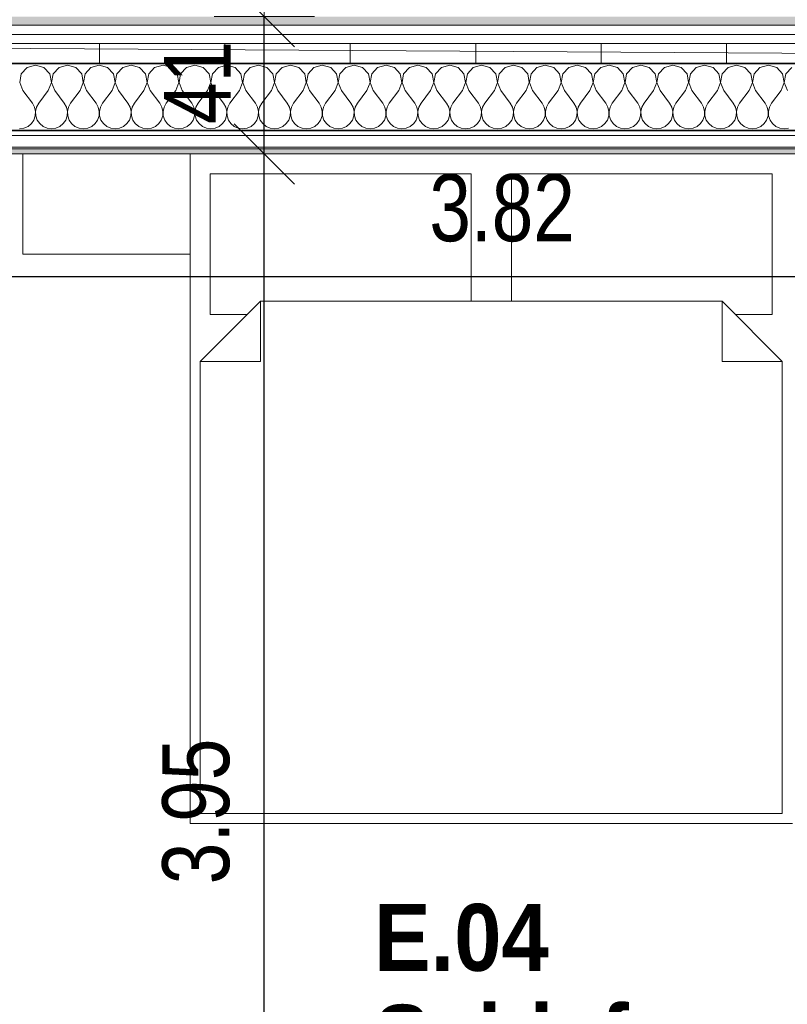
# Model space of a CAD drawing. Header units: metres. Extents: x -7.1 to 26.5, y -14.7 to 18.1.
# Tile 47 of 182: x 2.8 to 5.1, y 8.2 to 11.1. Entities that reach past the tile are written whole.
import ezdxf

# ---------------------------------------------------------------- set-up
doc = ezdxf.new("R2010")
doc.units = ezdxf.units.M
doc.header["$PDMODE"] = 65
doc.linetypes.add('AUSGEZOGEN', pattern=[0])
for name, color, linetype in [('XR$1$010 Aussenwände', 7, 'AUSGEZOGEN'), ('XR$1$010 Aussenwände Schichttrennlinien', 7, 'AUSGEZOGEN'), ('XR$1$030 Bodenaufbauten', 7, 'AUSGEZOGEN'), ('XR$1$065 Möbel Einrichtung', 7, 'AUSGEZOGEN'), ('XR$1$080 Raumdefinitionen Kontur', 7, 'AUSGEZOGEN'), ('XR$2$080 Raumdefinitionen Text_1', 7, 'AUSGEZOGEN'), ('XR$2$105 Bemassungen 100', 7, 'AUSGEZOGEN'), ('XR$3$010 Aussenwände Bauteilschraffuren', 7, 'AUSGEZOGEN'), ('XR$3$035 Decken', 7, 'AUSGEZOGEN')]:
    doc.layers.add(name, color=color, linetype=linetype)
doc.styles.add('ARIAL', font='arial.ttf')
doc.dimstyles.new('DIMSTYLE_3', dxfattribs={"dimtxt": 0.2, "dimasz": 0.3, "dimexe": 0, "dimexo": 0, "dimgap": 0.1, "dimtad": 2, "dimrnd": 0.005, "dimzin": 4, "dimdsep": 46, "dimtxsty": 'ARIAL', "dimblk1": 'ALL_ML_STRICH', "dimblk2": 'ALL_ML_STRICH', "dimsah": 1, "dimcen": 0, "dimclrd": 7, "dimclre": 7, "dimclrt": 7, "dimadec": 0, "dimazin": 0, "dimtfac": 1, "dimtdec": 0, "dimtix": 1, "dimtmove": 2, "dimatfit": 3, "dimfxl": 0, "dimtzin": 0, "dimlwd": 0, "dimlwe": 18, "dimarcsym": 0})
doc.dimstyles.new('DIMSTYLE_7', dxfattribs={"dimtxt": 0.2, "dimasz": 0.3, "dimexe": 0, "dimexo": 0, "dimgap": 0.1, "dimtad": 2, "dimdec": 1, "dimlfac": 100, "dimrnd": 0.5, "dimzin": 4, "dimdsep": 46, "dimtxsty": 'ARIAL', "dimblk1": 'ALL_ML_STRICH', "dimblk2": 'ALL_ML_STRICH', "dimsah": 1, "dimcen": 0, "dimclrd": 7, "dimclre": 7, "dimclrt": 7, "dimadec": 0, "dimazin": 0, "dimtfac": 1, "dimtdec": 0, "dimtix": 1, "dimtmove": 2, "dimatfit": 3, "dimfxl": 0, "dimtvp": 1.2, "dimtzin": 0, "dimlwd": 0, "dimlwe": 18, "dimarcsym": 0})
pattern_1 = [(0, (1500, 1500), (750, 750), [750, -750]), (90, (1500, 1500), (-750, 750), [750, -750])]

# ---------------------------------------------------------------- blocks, each defined once
blk = doc.blocks.new('ALL_ML_STRICH')
at = {"color": 0, "linetype": 'ByBlock', "lineweight": -2}
for p, q in [((0, -0.5), (0, 0.5)), ((-0.3, -0.3), (0.3, 0.3)), ((-1, 0), (0.5, 0))]:
    blk.add_line(p, q, dxfattribs=at)
blk = doc.blocks.new('*D181')
at = {"layer": 'DEFPOINTS', "color": 7, "linetype": 'AUSGEZOGEN', "lineweight": 18, "transparency": 33554687}
for p in [(6.1018, 10.397), (2.2818, 10.3675), (2.2818, 10.3675)]:
    blk.add_point(p, dxfattribs=at)
at = {"layer": 'XR$2$105 Bemassungen 100', "color": 7, "linetype": 'AUSGEZOGEN', "lineweight": -2, "transparency": 33554687}
for p, q in [((2.2818, 10.3675), (2.2818, 10.3675)), ((2.2818, 10.3675), (6.1018, 10.3675)), ((6.1018, 10.3675), (6.1018, 10.3675))]:
    blk.add_line(p, q, dxfattribs=at)
at = {"layer": 'XR$2$105 Bemassungen 100', "color": 7, "linetype": 'AUSGEZOGEN', "lineweight": 18, "transparency": 33554687, "xscale": 0.3, "yscale": 0.3, "zscale": 0.3, "rotation": 180}
blk.add_blockref('ALL_ML_STRICH', (2.2818, 10.3675), dxfattribs=at)
at = {"layer": 'XR$2$105 Bemassungen 100', "color": 7, "linetype": 'AUSGEZOGEN', "lineweight": 18, "transparency": 33554687, "xscale": 0.3, "yscale": 0.3, "zscale": 0.3}
blk.add_blockref('ALL_ML_STRICH', (6.1018, 10.3675), dxfattribs=at)
at = {"layer": 'XR$2$105 Bemassungen 100', "color": 7, "linetype": 'AUSGEZOGEN', "lineweight": 18, "transparency": 33554687, "insert": (4.2041, 10.5711), "char_height": 0.2, "width": 0.64, "attachment_point": 5, "style": 'ARIAL'}
blk.add_mtext('\\W0.80;\\A1;{\\A1;{3.82\\H0.132000;\\S^ ;}}', dxfattribs=at)
blk = doc.blocks.new('*D204')
at = {"layer": 'DEFPOINTS', "color": 7, "linetype": 'AUSGEZOGEN', "lineweight": 18, "transparency": 33554687}
for p in [(3.4932, 10.7335), (3.4818, 6.7835), (3.4932, 6.7835)]:
    blk.add_point(p, dxfattribs=at)
at = {"layer": 'XR$2$105 Bemassungen 100', "color": 7, "linetype": 'AUSGEZOGEN', "lineweight": -2, "transparency": 33554687}
for p, q in [((3.4932, 10.7335), (3.4932, 10.7335)), ((3.4932, 6.7835), (3.4932, 10.7335)), ((3.4932, 6.7835), (3.4932, 6.7835))]:
    blk.add_line(p, q, dxfattribs=at)
at = {"layer": 'XR$2$105 Bemassungen 100', "color": 7, "linetype": 'AUSGEZOGEN', "lineweight": 18, "transparency": 33554687, "xscale": 0.3, "yscale": 0.3, "zscale": 0.3}
for p, rotation in [((3.4932, 10.7335), 90), ((3.4932, 6.7835), 270)]:
    blk.add_blockref('ALL_ML_STRICH', p, dxfattribs=dict(at, rotation=rotation))
at = {"layer": 'XR$2$105 Bemassungen 100', "color": 7, "linetype": 'AUSGEZOGEN', "lineweight": 18, "transparency": 33554687, "insert": (3.2897, 8.7695), "char_height": 0.2, "width": 0.64, "attachment_point": 5, "rotation": 90, "style": 'ARIAL'}
blk.add_mtext('\\W0.80;\\A1;{\\A1;{3.95\\H0.132000;\\S^ ;}}', dxfattribs=at)
blk = doc.blocks.new('*D205')
at = {"layer": 'DEFPOINTS', "color": 7, "linetype": 'AUSGEZOGEN', "lineweight": 18, "transparency": 33554687}
for p in [(3.4932, 11.1435), (3.4932, 10.7335), (3.4932, 10.7335)]:
    blk.add_point(p, dxfattribs=at)
at = {"layer": 'XR$2$105 Bemassungen 100', "color": 7, "linetype": 'AUSGEZOGEN', "lineweight": -2, "transparency": 33554687}
for p, q in [((3.4932, 11.1435), (3.4932, 11.1435)), ((3.4932, 10.7335), (3.4932, 11.1435)), ((3.4932, 10.7335), (3.4932, 10.7335))]:
    blk.add_line(p, q, dxfattribs=at)
at = {"layer": 'XR$2$105 Bemassungen 100', "color": 7, "linetype": 'AUSGEZOGEN', "lineweight": 18, "transparency": 33554687, "xscale": 0.3, "yscale": 0.3, "zscale": 0.3}
for p, rotation in [((3.4932, 11.1435), 90), ((3.4932, 10.7335), 270)]:
    blk.add_blockref('ALL_ML_STRICH', p, dxfattribs=dict(at, rotation=rotation))
at = {"layer": 'XR$2$105 Bemassungen 100', "color": 7, "linetype": 'AUSGEZOGEN', "lineweight": 18, "transparency": 33554687, "insert": (3.2932, 10.9467), "char_height": 0.2, "width": 0.64, "attachment_point": 5, "rotation": 90, "style": 'ARIAL'}
blk.add_mtext('\\W0.80;\\A1;{\\A1;{41\\H0.132000;\\S^ ;}}', dxfattribs=at)
blk = doc.blocks.new('COMPLEXOBJECT_125')
at = {"layer": 'XR$3$010 Aussenwände Bauteilschraffuren', "color": 8, "linetype": 'AUSGEZOGEN', "lineweight": 13, "transparency": 33554687}
for p, q in [((2.8095, 10.9987), (2.7845, 10.9916)), ((2.8346, 10.9916), (2.8095, 10.9987)), ((2.9048, 10.9987), (2.8797, 10.9916)), ((2.9298, 10.9916), (2.9048, 10.9987)), ((3, 10.9987), (2.975, 10.9916)), ((3.025, 10.9916), (3, 10.9987)), ((3.0952, 10.9987), (3.0702, 10.9916)), ((3.1203, 10.9916), (3.0952, 10.9987)), ((3.1905, 10.9987), (3.1654, 10.9916)), ((3.2155, 10.9916), (3.1905, 10.9987)), ((3.2857, 10.9987), (3.2607, 10.9916)), ((3.3107, 10.9916), (3.2857, 10.9987)), ((3.381, 10.9987), (3.3559, 10.9916)), ((3.406, 10.9916), (3.381, 10.9987)), ((3.4762, 10.9987), (3.4512, 10.9916)), ((3.5012, 10.9916), (3.4762, 10.9987)), ((3.5714, 10.9987), (3.5464, 10.9916)), ((3.5965, 10.9916), (3.5714, 10.9987)), ((3.6667, 10.9987), (3.6416, 10.9916)), ((3.6917, 10.9916), (3.6667, 10.9987)), ((3.7619, 10.9987), (3.7369, 10.9916)), ((3.7869, 10.9916), (3.7619, 10.9987)), ((3.8571, 10.9987), (3.8321, 10.9916)), ((3.8822, 10.9916), (3.8571, 10.9987)), ((3.9524, 10.9987), (3.9273, 10.9916)), ((3.9774, 10.9916), (3.9524, 10.9987)), ((4.0476, 10.9987), (4.0226, 10.9916)), ((4.0727, 10.9916), (4.0476, 10.9987)), ((4.1429, 10.9987), (4.1178, 10.9916)), ((4.1679, 10.9916), (4.1429, 10.9987)), ((4.2381, 10.9987), (4.2131, 10.9916)), ((4.2631, 10.9916), (4.2381, 10.9987)), ((4.3333, 10.9987), (4.3083, 10.9916)), ((4.3584, 10.9916), (4.3333, 10.9987)), ((4.4286, 10.9987), (4.4035, 10.9916)), ((4.4536, 10.9916), (4.4286, 10.9987)), ((4.5238, 10.9987), (4.4988, 10.9916)), ((4.5488, 10.9916), (4.5238, 10.9987)), ((4.619, 10.9987), (4.594, 10.9916)), ((4.6441, 10.9916), (4.619, 10.9987)), ((4.7143, 10.9987), (4.6893, 10.9916)), ((4.7393, 10.9916), (4.7143, 10.9987)), ((4.8095, 10.9987), (4.7845, 10.9916)), ((4.8346, 10.9916), (4.8095, 10.9987)), ((4.9048, 10.9987), (4.8797, 10.9916)), ((4.9298, 10.9916), (4.9048, 10.9987)), ((5, 10.9987), (4.975, 10.9916)), ((5.025, 10.9916), (5, 10.9987)), ((2.7669, 10.9724), (2.7621, 10.9468)), ((2.7845, 10.9916), (2.7669, 10.9724)), ((2.8521, 10.9724), (2.8346, 10.9916)), ((2.857, 10.9468), (2.8521, 10.9724)), ((2.8622, 10.9724), (2.8573, 10.9468)), ((2.8797, 10.9916), (2.8622, 10.9724)), ((2.9474, 10.9724), (2.9298, 10.9916)), ((2.9522, 10.9468), (2.9474, 10.9724)), ((2.9574, 10.9724), (2.9526, 10.9468)), ((2.975, 10.9916), (2.9574, 10.9724)), ((3.0426, 10.9724), (3.025, 10.9916)), ((3.0474, 10.9468), (3.0426, 10.9724)), ((3.0526, 10.9724), (3.0478, 10.9468)), ((3.0702, 10.9916), (3.0526, 10.9724)), ((3.1378, 10.9724), (3.1203, 10.9916)), ((3.1427, 10.9468), (3.1378, 10.9724)), ((3.1479, 10.9724), (3.143, 10.9468)), ((3.1654, 10.9916), (3.1479, 10.9724)), ((3.2331, 10.9724), (3.2155, 10.9916)), ((3.2379, 10.9468), (3.2331, 10.9724)), ((3.2431, 10.9724), (3.2383, 10.9468)), ((3.2607, 10.9916), (3.2431, 10.9724)), ((3.3283, 10.9724), (3.3107, 10.9916)), ((3.3331, 10.9468), (3.3283, 10.9724)), ((3.3384, 10.9724), (3.3335, 10.9468)), ((3.3559, 10.9916), (3.3384, 10.9724)), ((3.4235, 10.9724), (3.406, 10.9916)), ((3.4284, 10.9468), (3.4235, 10.9724)), ((3.4336, 10.9724), (3.4288, 10.9468)), ((3.4512, 10.9916), (3.4336, 10.9724)), ((3.5188, 10.9724), (3.5012, 10.9916)), ((3.5236, 10.9468), (3.5188, 10.9724)), ((3.5288, 10.9724), (3.524, 10.9468)), ((3.5464, 10.9916), (3.5288, 10.9724)), ((3.614, 10.9724), (3.5965, 10.9916)), ((3.6189, 10.9468), (3.614, 10.9724)), ((3.6241, 10.9724), (3.6192, 10.9468)), ((3.6416, 10.9916), (3.6241, 10.9724)), ((3.7093, 10.9724), (3.6917, 10.9916)), ((3.7141, 10.9468), (3.7093, 10.9724)), ((3.7193, 10.9724), (3.7145, 10.9468)), ((3.7369, 10.9916), (3.7193, 10.9724)), ((3.8045, 10.9724), (3.7869, 10.9916)), ((3.8093, 10.9468), (3.8045, 10.9724)), ((3.8146, 10.9724), (3.8097, 10.9468)), ((3.8321, 10.9916), (3.8146, 10.9724)), ((3.8997, 10.9724), (3.8822, 10.9916)), ((3.9046, 10.9468), (3.8997, 10.9724)), ((3.9098, 10.9724), (3.905, 10.9468)), ((3.9273, 10.9916), (3.9098, 10.9724)), ((3.995, 10.9724), (3.9774, 10.9916)), ((3.9998, 10.9468), (3.995, 10.9724)), ((4.005, 10.9724), (4.0002, 10.9468)), ((4.0226, 10.9916), (4.005, 10.9724)), ((4.0902, 10.9724), (4.0727, 10.9916)), ((4.095, 10.9468), (4.0902, 10.9724)), ((4.1003, 10.9724), (4.0954, 10.9468)), ((4.1178, 10.9916), (4.1003, 10.9724)), ((4.1854, 10.9724), (4.1679, 10.9916)), ((4.1903, 10.9468), (4.1854, 10.9724)), ((4.1955, 10.9724), (4.1907, 10.9468)), ((4.2131, 10.9916), (4.1955, 10.9724)), ((4.2807, 10.9724), (4.2631, 10.9916)), ((4.2855, 10.9468), (4.2807, 10.9724)), ((4.2907, 10.9724), (4.2859, 10.9468)), ((4.3083, 10.9916), (4.2907, 10.9724)), ((4.3759, 10.9724), (4.3584, 10.9916)), ((4.3808, 10.9468), (4.3759, 10.9724)), ((4.386, 10.9724), (4.3811, 10.9468)), ((4.4035, 10.9916), (4.386, 10.9724)), ((4.4712, 10.9724), (4.4536, 10.9916)), ((4.476, 10.9468), (4.4712, 10.9724)), ((4.4812, 10.9724), (4.4764, 10.9468)), ((4.4988, 10.9916), (4.4812, 10.9724)), ((4.5664, 10.9724), (4.5488, 10.9916)), ((4.5712, 10.9468), (4.5664, 10.9724)), ((4.5765, 10.9724), (4.5716, 10.9468)), ((4.594, 10.9916), (4.5765, 10.9724)), ((4.6616, 10.9724), (4.6441, 10.9916)), ((4.6665, 10.9468), (4.6616, 10.9724)), ((4.6717, 10.9724), (4.6669, 10.9468)), ((4.6893, 10.9916), (4.6717, 10.9724)), ((4.7569, 10.9724), (4.7393, 10.9916)), ((4.7617, 10.9468), (4.7569, 10.9724)), ((4.7669, 10.9724), (4.7621, 10.9468)), ((4.7845, 10.9916), (4.7669, 10.9724)), ((4.8521, 10.9724), (4.8346, 10.9916)), ((4.857, 10.9468), (4.8521, 10.9724)), ((4.8622, 10.9724), (4.8573, 10.9468)), ((4.8797, 10.9916), (4.8622, 10.9724)), ((4.9474, 10.9724), (4.9298, 10.9916)), ((4.9522, 10.9468), (4.9474, 10.9724)), ((4.9574, 10.9724), (4.9526, 10.9468)), ((4.975, 10.9916), (4.9574, 10.9724)), ((5.0426, 10.9724), (5.025, 10.9916)), ((5.0474, 10.9468), (5.0426, 10.9724)), ((5.0526, 10.9724), (5.0478, 10.9468)), ((5.0702, 10.9916), (5.0526, 10.9724)), ((2.7621, 10.9468), (2.7714, 10.9226)), ((2.8476, 10.9226), (2.857, 10.9468)), ((2.8573, 10.9468), (2.8667, 10.9226)), ((2.9429, 10.9226), (2.9522, 10.9468)), ((2.9526, 10.9468), (2.9619, 10.9226)), ((3.0381, 10.9226), (3.0474, 10.9468)), ((3.0478, 10.9468), (3.0571, 10.9226)), ((3.1333, 10.9226), (3.1427, 10.9468)), ((3.143, 10.9468), (3.1524, 10.9226)), ((3.2286, 10.9226), (3.2379, 10.9468)), ((3.2383, 10.9468), (3.2476, 10.9226)), ((3.3238, 10.9226), (3.3331, 10.9468)), ((3.3335, 10.9468), (3.3429, 10.9226)), ((3.419, 10.9226), (3.4284, 10.9468)), ((3.4288, 10.9468), (3.4381, 10.9226)), ((3.5143, 10.9226), (3.5236, 10.9468)), ((3.524, 10.9468), (3.5333, 10.9226)), ((3.6095, 10.9226), (3.6189, 10.9468)), ((3.6192, 10.9468), (3.6286, 10.9226)), ((3.7048, 10.9226), (3.7141, 10.9468)), ((3.7145, 10.9468), (3.7238, 10.9226)), ((3.8, 10.9226), (3.8093, 10.9468)), ((3.8097, 10.9468), (3.819, 10.9226)), ((3.8952, 10.9226), (3.9046, 10.9468)), ((3.905, 10.9468), (3.9143, 10.9226)), ((3.9905, 10.9226), (3.9998, 10.9468)), ((4.0002, 10.9468), (4.0095, 10.9226)), ((4.0857, 10.9226), (4.095, 10.9468)), ((4.0954, 10.9468), (4.1048, 10.9226)), ((4.181, 10.9226), (4.1903, 10.9468)), ((4.1907, 10.9468), (4.2, 10.9226)), ((4.2762, 10.9226), (4.2855, 10.9468)), ((4.2859, 10.9468), (4.2952, 10.9226)), ((4.3714, 10.9226), (4.3808, 10.9468)), ((4.3811, 10.9468), (4.3905, 10.9226)), ((4.4667, 10.9226), (4.476, 10.9468)), ((4.4764, 10.9468), (4.4857, 10.9226)), ((4.5619, 10.9226), (4.5712, 10.9468)), ((4.5716, 10.9468), (4.581, 10.9226)), ((4.6571, 10.9226), (4.6665, 10.9468)), ((4.6669, 10.9468), (4.6762, 10.9226)), ((4.7524, 10.9226), (4.7617, 10.9468)), ((4.7621, 10.9468), (4.7714, 10.9226)), ((4.8476, 10.9226), (4.857, 10.9468)), ((4.8573, 10.9468), (4.8667, 10.9226)), ((4.9429, 10.9226), (4.9522, 10.9468)), ((4.9526, 10.9468), (4.9619, 10.9226)), ((5.0381, 10.9226), (5.0474, 10.9468)), ((5.0478, 10.9468), (5.0571, 10.9226)), ((2.7714, 10.9226), (2.8, 10.8845)), ((2.8476, 10.9226), (2.819, 10.8845)), ((2.8667, 10.9226), (2.8952, 10.8845)), ((2.9429, 10.9226), (2.9143, 10.8845)), ((2.9619, 10.9226), (2.9905, 10.8845)), ((3.0381, 10.9226), (3.0095, 10.8845)), ((3.0571, 10.9226), (3.0857, 10.8845)), ((3.1333, 10.9226), (3.1048, 10.8845)), ((3.1524, 10.9226), (3.181, 10.8845)), ((3.2286, 10.9226), (3.2, 10.8845)), ((3.2476, 10.9226), (3.2762, 10.8845)), ((3.3238, 10.9226), (3.2952, 10.8845)), ((3.3429, 10.9226), (3.3714, 10.8845)), ((3.419, 10.9226), (3.3905, 10.8845)), ((3.4381, 10.9226), (3.4667, 10.8845)), ((3.5143, 10.9226), (3.4857, 10.8845)), ((3.5333, 10.9226), (3.5619, 10.8845)), ((3.6095, 10.9226), (3.581, 10.8845)), ((3.6286, 10.9226), (3.6571, 10.8845)), ((3.7048, 10.9226), (3.6762, 10.8845)), ((3.7238, 10.9226), (3.7524, 10.8845)), ((3.8, 10.9226), (3.7714, 10.8845)), ((3.819, 10.9226), (3.8476, 10.8845)), ((3.8952, 10.9226), (3.8667, 10.8845)), ((3.9143, 10.9226), (3.9429, 10.8845)), ((3.9905, 10.9226), (3.9619, 10.8845)), ((4.0095, 10.9226), (4.0381, 10.8845)), ((4.0857, 10.9226), (4.0571, 10.8845)), ((4.1048, 10.9226), (4.1333, 10.8845)), ((4.181, 10.9226), (4.1524, 10.8845)), ((4.2, 10.9226), (4.2286, 10.8845)), ((4.2762, 10.9226), (4.2476, 10.8845)), ((4.2952, 10.9226), (4.3238, 10.8845)), ((4.3714, 10.9226), (4.3429, 10.8845)), ((4.3905, 10.9226), (4.419, 10.8845)), ((4.4667, 10.9226), (4.4381, 10.8845)), ((4.4857, 10.9226), (4.5143, 10.8845)), ((4.5619, 10.9226), (4.5333, 10.8845)), ((4.581, 10.9226), (4.6095, 10.8845)), ((4.6571, 10.9226), (4.6286, 10.8845)), ((4.6762, 10.9226), (4.7048, 10.8845)), ((4.7524, 10.9226), (4.7238, 10.8845)), ((4.7714, 10.9226), (4.8, 10.8845)), ((4.8476, 10.9226), (4.819, 10.8845)), ((4.8667, 10.9226), (4.8952, 10.8845)), ((4.9429, 10.9226), (4.9143, 10.8845)), ((4.9619, 10.9226), (4.9905, 10.8845)), ((5.0381, 10.9226), (5.0095, 10.8845)), ((2.8064, 10.873), (2.8, 10.8845)), ((2.819, 10.8845), (2.8127, 10.873)), ((2.9016, 10.873), (2.8952, 10.8845)), ((2.9143, 10.8845), (2.9079, 10.873)), ((2.9968, 10.873), (2.9905, 10.8845)), ((3.0095, 10.8845), (3.0032, 10.873)), ((3.0921, 10.873), (3.0857, 10.8845)), ((3.1048, 10.8845), (3.0984, 10.873)), ((3.1873, 10.873), (3.181, 10.8845)), ((3.2, 10.8845), (3.1936, 10.873)), ((3.2825, 10.873), (3.2762, 10.8845)), ((3.2952, 10.8845), (3.2889, 10.873)), ((3.3778, 10.873), (3.3714, 10.8845)), ((3.3905, 10.8845), (3.3841, 10.873)), ((3.473, 10.873), (3.4667, 10.8845)), ((3.4857, 10.8845), (3.4794, 10.873)), ((3.5683, 10.873), (3.5619, 10.8845)), ((3.581, 10.8845), (3.5746, 10.873)), ((3.6635, 10.873), (3.6571, 10.8845)), ((3.6762, 10.8845), (3.6698, 10.873)), ((3.7587, 10.873), (3.7524, 10.8845)), ((3.7714, 10.8845), (3.7651, 10.873)), ((3.854, 10.873), (3.8476, 10.8845)), ((3.8667, 10.8845), (3.8603, 10.873)), ((3.9492, 10.873), (3.9429, 10.8845)), ((3.9619, 10.8845), (3.9555, 10.873)), ((4.0445, 10.873), (4.0381, 10.8845)), ((4.0571, 10.8845), (4.0508, 10.873)), ((4.1397, 10.873), (4.1333, 10.8845)), ((4.1524, 10.8845), (4.146, 10.873)), ((4.2349, 10.873), (4.2286, 10.8845)), ((4.2476, 10.8845), (4.2413, 10.873)), ((4.3302, 10.873), (4.3238, 10.8845)), ((4.3429, 10.8845), (4.3365, 10.873)), ((4.4254, 10.873), (4.419, 10.8845)), ((4.4381, 10.8845), (4.4317, 10.873)), ((4.5206, 10.873), (4.5143, 10.8845)), ((4.5333, 10.8845), (4.527, 10.873)), ((4.6159, 10.873), (4.6095, 10.8845)), ((4.6286, 10.8845), (4.6222, 10.873)), ((4.7111, 10.873), (4.7048, 10.8845)), ((4.7238, 10.8845), (4.7175, 10.873)), ((4.8064, 10.873), (4.8, 10.8845)), ((4.819, 10.8845), (4.8127, 10.873)), ((4.9016, 10.873), (4.8952, 10.8845)), ((4.9143, 10.8845), (4.9079, 10.873)), ((4.9968, 10.873), (4.9905, 10.8845)), ((5.0095, 10.8845), (5.0032, 10.873)), ((2.8093, 10.8602), (2.8064, 10.873)), ((2.8087, 10.847), (2.8093, 10.8602)), ((2.8127, 10.873), (2.8097, 10.8602)), ((2.8097, 10.8602), (2.8104, 10.847)), ((2.9046, 10.8602), (2.9016, 10.873)), ((2.9039, 10.847), (2.9046, 10.8602)), ((2.9079, 10.873), (2.905, 10.8602)), ((2.905, 10.8602), (2.9056, 10.847)), ((2.9998, 10.8602), (2.9968, 10.873)), ((2.9992, 10.847), (2.9998, 10.8602)), ((3.0032, 10.873), (3.0002, 10.8602)), ((3.0002, 10.8602), (3.0008, 10.847)), ((3.095, 10.8602), (3.0921, 10.873)), ((3.0944, 10.847), (3.095, 10.8602)), ((3.0984, 10.873), (3.0954, 10.8602)), ((3.0954, 10.8602), (3.0961, 10.847)), ((3.1903, 10.8602), (3.1873, 10.873)), ((3.1896, 10.847), (3.1903, 10.8602)), ((3.1936, 10.873), (3.1907, 10.8602)), ((3.1907, 10.8602), (3.1913, 10.847)), ((3.2855, 10.8602), (3.2825, 10.873)), ((3.2849, 10.847), (3.2855, 10.8602)), ((3.2889, 10.873), (3.2859, 10.8602)), ((3.2859, 10.8602), (3.2865, 10.847)), ((3.3808, 10.8602), (3.3778, 10.873)), ((3.3801, 10.847), (3.3808, 10.8602)), ((3.3841, 10.873), (3.3811, 10.8602)), ((3.3811, 10.8602), (3.3818, 10.847)), ((3.476, 10.8602), (3.473, 10.873)), ((3.4754, 10.847), (3.476, 10.8602)), ((3.4794, 10.873), (3.4764, 10.8602)), ((3.4764, 10.8602), (3.477, 10.847)), ((3.5712, 10.8602), (3.5683, 10.873)), ((3.5706, 10.847), (3.5712, 10.8602)), ((3.5746, 10.873), (3.5716, 10.8602)), ((3.5716, 10.8602), (3.5723, 10.847)), ((3.6665, 10.8602), (3.6635, 10.873)), ((3.6658, 10.847), (3.6665, 10.8602)), ((3.6698, 10.873), (3.6669, 10.8602)), ((3.6669, 10.8602), (3.6675, 10.847)), ((3.7617, 10.8602), (3.7587, 10.873)), ((3.7611, 10.847), (3.7617, 10.8602)), ((3.7651, 10.873), (3.7621, 10.8602)), ((3.7621, 10.8602), (3.7627, 10.847)), ((3.857, 10.8602), (3.854, 10.873)), ((3.8563, 10.847), (3.857, 10.8602)), ((3.8603, 10.873), (3.8573, 10.8602)), ((3.8573, 10.8602), (3.858, 10.847)), ((3.9522, 10.8602), (3.9492, 10.873)), ((3.9516, 10.847), (3.9522, 10.8602)), ((3.9555, 10.873), (3.9526, 10.8602)), ((3.9526, 10.8602), (3.9532, 10.847)), ((4.0474, 10.8602), (4.0445, 10.873)), ((4.0468, 10.847), (4.0474, 10.8602)), ((4.0508, 10.873), (4.0478, 10.8602)), ((4.0478, 10.8602), (4.0484, 10.847)), ((4.1427, 10.8602), (4.1397, 10.873)), ((4.142, 10.847), (4.1427, 10.8602)), ((4.146, 10.873), (4.143, 10.8602)), ((4.143, 10.8602), (4.1437, 10.847)), ((4.2379, 10.8602), (4.2349, 10.873)), ((4.2373, 10.847), (4.2379, 10.8602)), ((4.2413, 10.873), (4.2383, 10.8602)), ((4.2383, 10.8602), (4.2389, 10.847)), ((4.3331, 10.8602), (4.3302, 10.873)), ((4.3325, 10.847), (4.3331, 10.8602)), ((4.3365, 10.873), (4.3335, 10.8602)), ((4.3335, 10.8602), (4.3342, 10.847)), ((4.4284, 10.8602), (4.4254, 10.873)), ((4.4277, 10.847), (4.4284, 10.8602)), ((4.4317, 10.873), (4.4288, 10.8602)), ((4.4288, 10.8602), (4.4294, 10.847)), ((4.5236, 10.8602), (4.5206, 10.873)), ((4.523, 10.847), (4.5236, 10.8602)), ((4.527, 10.873), (4.524, 10.8602)), ((4.524, 10.8602), (4.5246, 10.847)), ((4.6189, 10.8602), (4.6159, 10.873)), ((4.6182, 10.847), (4.6189, 10.8602)), ((4.6222, 10.873), (4.6192, 10.8602)), ((4.6192, 10.8602), (4.6199, 10.847)), ((4.7141, 10.8602), (4.7111, 10.873)), ((4.7135, 10.847), (4.7141, 10.8602)), ((4.7175, 10.873), (4.7145, 10.8602)), ((4.7145, 10.8602), (4.7151, 10.847)), ((4.8093, 10.8602), (4.8064, 10.873)), ((4.8087, 10.847), (4.8093, 10.8602)), ((4.8127, 10.873), (4.8097, 10.8602)), ((4.8097, 10.8602), (4.8104, 10.847)), ((4.9046, 10.8602), (4.9016, 10.873)), ((4.9039, 10.847), (4.9046, 10.8602)), ((4.9079, 10.873), (4.905, 10.8602)), ((4.905, 10.8602), (4.9056, 10.847)), ((4.9998, 10.8602), (4.9968, 10.873)), ((4.9992, 10.847), (4.9998, 10.8602)), ((5.0032, 10.873), (5.0002, 10.8602)), ((5.0002, 10.8602), (5.0008, 10.847)), ((2.7869, 10.8154), (2.7971, 10.8238)), ((2.7971, 10.8238), (2.8045, 10.8346)), ((2.8045, 10.8346), (2.8087, 10.847)), ((2.8104, 10.847), (2.8146, 10.8346)), ((2.8146, 10.8346), (2.822, 10.8238)), ((2.822, 10.8238), (2.8321, 10.8154)), ((2.8822, 10.8154), (2.8923, 10.8238)), ((2.8923, 10.8238), (2.8997, 10.8346)), ((2.8997, 10.8346), (2.9039, 10.847)), ((2.9056, 10.847), (2.9098, 10.8346)), ((2.9098, 10.8346), (2.9172, 10.8238)), ((2.9172, 10.8238), (2.9273, 10.8154)), ((2.9774, 10.8154), (2.9875, 10.8238)), ((2.9875, 10.8238), (2.995, 10.8346)), ((2.995, 10.8346), (2.9992, 10.847)), ((3.0008, 10.847), (3.005, 10.8346)), ((3.005, 10.8346), (3.0125, 10.8238)), ((3.0125, 10.8238), (3.0226, 10.8154)), ((3.0727, 10.8154), (3.0828, 10.8238)), ((3.0828, 10.8238), (3.0902, 10.8346)), ((3.0902, 10.8346), (3.0944, 10.847)), ((3.0961, 10.847), (3.1003, 10.8346)), ((3.1003, 10.8346), (3.1077, 10.8238)), ((3.1077, 10.8238), (3.1178, 10.8154)), ((3.1679, 10.8154), (3.178, 10.8238)), ((3.178, 10.8238), (3.1854, 10.8346)), ((3.1854, 10.8346), (3.1896, 10.847)), ((3.1913, 10.847), (3.1955, 10.8346)), ((3.1955, 10.8346), (3.2029, 10.8238)), ((3.2029, 10.8238), (3.2131, 10.8154)), ((3.2631, 10.8154), (3.2732, 10.8238)), ((3.2732, 10.8238), (3.2807, 10.8346)), ((3.2807, 10.8346), (3.2849, 10.847)), ((3.2865, 10.847), (3.2907, 10.8346)), ((3.2907, 10.8346), (3.2982, 10.8238)), ((3.2982, 10.8238), (3.3083, 10.8154)), ((3.3584, 10.8154), (3.3685, 10.8238)), ((3.3685, 10.8238), (3.3759, 10.8346)), ((3.3759, 10.8346), (3.3801, 10.847)), ((3.3818, 10.847), (3.386, 10.8346)), ((3.386, 10.8346), (3.3934, 10.8238)), ((3.3934, 10.8238), (3.4035, 10.8154)), ((3.4536, 10.8154), (3.4637, 10.8238)), ((3.4637, 10.8238), (3.4712, 10.8346)), ((3.4712, 10.8346), (3.4754, 10.847)), ((3.477, 10.847), (3.4812, 10.8346)), ((3.4812, 10.8346), (3.4887, 10.8238)), ((3.4887, 10.8238), (3.4988, 10.8154)), ((3.5488, 10.8154), (3.559, 10.8238)), ((3.559, 10.8238), (3.5664, 10.8346)), ((3.5664, 10.8346), (3.5706, 10.847)), ((3.5723, 10.847), (3.5765, 10.8346)), ((3.5765, 10.8346), (3.5839, 10.8238)), ((3.5839, 10.8238), (3.594, 10.8154)), ((3.6441, 10.8154), (3.6542, 10.8238)), ((3.6542, 10.8238), (3.6616, 10.8346)), ((3.6616, 10.8346), (3.6658, 10.847)), ((3.6675, 10.847), (3.6717, 10.8346)), ((3.6717, 10.8346), (3.6791, 10.8238)), ((3.6791, 10.8238), (3.6893, 10.8154)), ((3.7393, 10.8154), (3.7494, 10.8238)), ((3.7494, 10.8238), (3.7569, 10.8346)), ((3.7569, 10.8346), (3.7611, 10.847)), ((3.7627, 10.847), (3.7669, 10.8346)), ((3.7669, 10.8346), (3.7744, 10.8238)), ((3.7744, 10.8238), (3.7845, 10.8154)), ((3.8346, 10.8154), (3.8447, 10.8238)), ((3.8447, 10.8238), (3.8521, 10.8346)), ((3.8521, 10.8346), (3.8563, 10.847)), ((3.858, 10.847), (3.8622, 10.8346)), ((3.8622, 10.8346), (3.8696, 10.8238)), ((3.8696, 10.8238), (3.8797, 10.8154)), ((3.9298, 10.8154), (3.9399, 10.8238)), ((3.9399, 10.8238), (3.9474, 10.8346)), ((3.9474, 10.8346), (3.9516, 10.847)), ((3.9532, 10.847), (3.9574, 10.8346)), ((3.9574, 10.8346), (3.9648, 10.8238)), ((3.9648, 10.8238), (3.975, 10.8154)), ((4.025, 10.8154), (4.0352, 10.8238)), ((4.0352, 10.8238), (4.0426, 10.8346)), ((4.0426, 10.8346), (4.0468, 10.847)), ((4.0484, 10.847), (4.0526, 10.8346)), ((4.0526, 10.8346), (4.0601, 10.8238)), ((4.0601, 10.8238), (4.0702, 10.8154)), ((4.1203, 10.8154), (4.1304, 10.8238)), ((4.1304, 10.8238), (4.1378, 10.8346)), ((4.1378, 10.8346), (4.142, 10.847)), ((4.1437, 10.847), (4.1479, 10.8346)), ((4.1479, 10.8346), (4.1553, 10.8238)), ((4.1553, 10.8238), (4.1654, 10.8154)), ((4.2155, 10.8154), (4.2256, 10.8238)), ((4.2256, 10.8238), (4.2331, 10.8346)), ((4.2331, 10.8346), (4.2373, 10.847)), ((4.2389, 10.847), (4.2431, 10.8346)), ((4.2431, 10.8346), (4.2506, 10.8238)), ((4.2506, 10.8238), (4.2607, 10.8154)), ((4.3107, 10.8154), (4.3209, 10.8238)), ((4.3209, 10.8238), (4.3283, 10.8346)), ((4.3283, 10.8346), (4.3325, 10.847)), ((4.3342, 10.847), (4.3384, 10.8346)), ((4.3384, 10.8346), (4.3458, 10.8238)), ((4.3458, 10.8238), (4.3559, 10.8154)), ((4.406, 10.8154), (4.4161, 10.8238)), ((4.4161, 10.8238), (4.4235, 10.8346)), ((4.4235, 10.8346), (4.4277, 10.847)), ((4.4294, 10.847), (4.4336, 10.8346)), ((4.4336, 10.8346), (4.441, 10.8238)), ((4.441, 10.8238), (4.4512, 10.8154)), ((4.5012, 10.8154), (4.5113, 10.8238)), ((4.5113, 10.8238), (4.5188, 10.8346)), ((4.5188, 10.8346), (4.523, 10.847)), ((4.5246, 10.847), (4.5288, 10.8346)), ((4.5288, 10.8346), (4.5363, 10.8238)), ((4.5363, 10.8238), (4.5464, 10.8154)), ((4.5965, 10.8154), (4.6066, 10.8238)), ((4.6066, 10.8238), (4.614, 10.8346)), ((4.614, 10.8346), (4.6182, 10.847)), ((4.6199, 10.847), (4.6241, 10.8346)), ((4.6241, 10.8346), (4.6315, 10.8238)), ((4.6315, 10.8238), (4.6416, 10.8154)), ((4.6917, 10.8154), (4.7018, 10.8238)), ((4.7018, 10.8238), (4.7093, 10.8346)), ((4.7093, 10.8346), (4.7135, 10.847)), ((4.7151, 10.847), (4.7193, 10.8346)), ((4.7193, 10.8346), (4.7268, 10.8238)), ((4.7268, 10.8238), (4.7369, 10.8154)), ((4.7869, 10.8154), (4.7971, 10.8238)), ((4.7971, 10.8238), (4.8045, 10.8346)), ((4.8045, 10.8346), (4.8087, 10.847)), ((4.8104, 10.847), (4.8146, 10.8346)), ((4.8146, 10.8346), (4.822, 10.8238)), ((4.822, 10.8238), (4.8321, 10.8154)), ((4.8822, 10.8154), (4.8923, 10.8238)), ((4.8923, 10.8238), (4.8997, 10.8346)), ((4.8997, 10.8346), (4.9039, 10.847)), ((4.9056, 10.847), (4.9098, 10.8346)), ((4.9098, 10.8346), (4.9172, 10.8238)), ((4.9172, 10.8238), (4.9273, 10.8154)), ((4.9774, 10.8154), (4.9875, 10.8238)), ((4.9875, 10.8238), (4.995, 10.8346)), ((4.995, 10.8346), (4.9992, 10.847)), ((5.0008, 10.847), (5.005, 10.8346)), ((5.005, 10.8346), (5.0125, 10.8238)), ((5.0125, 10.8238), (5.0226, 10.8154)), ((2.7619, 10.8083), (2.7749, 10.8101)), ((2.7749, 10.8101), (2.7869, 10.8154)), ((2.8321, 10.8154), (2.8441, 10.8101)), ((2.8441, 10.8101), (2.8571, 10.8083)), ((2.8571, 10.8083), (2.8702, 10.8101)), ((2.8702, 10.8101), (2.8822, 10.8154)), ((2.9273, 10.8154), (2.9394, 10.8101)), ((2.9394, 10.8101), (2.9524, 10.8083)), ((2.9524, 10.8083), (2.9654, 10.8101)), ((2.9654, 10.8101), (2.9774, 10.8154)), ((3.0226, 10.8154), (3.0346, 10.8101)), ((3.0346, 10.8101), (3.0476, 10.8083)), ((3.0476, 10.8083), (3.0606, 10.8101)), ((3.0606, 10.8101), (3.0727, 10.8154)), ((3.1178, 10.8154), (3.1298, 10.8101)), ((3.1298, 10.8101), (3.1429, 10.8083)), ((3.1429, 10.8083), (3.1559, 10.8101)), ((3.1559, 10.8101), (3.1679, 10.8154)), ((3.2131, 10.8154), (3.2251, 10.8101)), ((3.2251, 10.8101), (3.2381, 10.8083)), ((3.2381, 10.8083), (3.2511, 10.8101)), ((3.2511, 10.8101), (3.2631, 10.8154)), ((3.3083, 10.8154), (3.3203, 10.8101)), ((3.3203, 10.8101), (3.3333, 10.8083)), ((3.3333, 10.8083), (3.3463, 10.8101)), ((3.3463, 10.8101), (3.3584, 10.8154)), ((3.4035, 10.8154), (3.4156, 10.8101)), ((3.4156, 10.8101), (3.4286, 10.8083)), ((3.4286, 10.8083), (3.4416, 10.8101)), ((3.4416, 10.8101), (3.4536, 10.8154)), ((3.4988, 10.8154), (3.5108, 10.8101)), ((3.5108, 10.8101), (3.5238, 10.8083)), ((3.5238, 10.8083), (3.5368, 10.8101)), ((3.5368, 10.8101), (3.5488, 10.8154)), ((3.594, 10.8154), (3.606, 10.8101)), ((3.606, 10.8101), (3.619, 10.8083)), ((3.619, 10.8083), (3.6321, 10.8101)), ((3.6321, 10.8101), (3.6441, 10.8154)), ((3.6893, 10.8154), (3.7013, 10.8101)), ((3.7013, 10.8101), (3.7143, 10.8083)), ((3.7143, 10.8083), (3.7273, 10.8101)), ((3.7273, 10.8101), (3.7393, 10.8154)), ((3.7845, 10.8154), (3.7965, 10.8101)), ((3.7965, 10.8101), (3.8095, 10.8083)), ((3.8095, 10.8083), (3.8225, 10.8101)), ((3.8225, 10.8101), (3.8346, 10.8154)), ((3.8797, 10.8154), (3.8917, 10.8101)), ((3.8917, 10.8101), (3.9048, 10.8083)), ((3.9048, 10.8083), (3.9178, 10.8101)), ((3.9178, 10.8101), (3.9298, 10.8154)), ((3.975, 10.8154), (3.987, 10.8101)), ((3.987, 10.8101), (4, 10.8083)), ((4, 10.8083), (4.013, 10.8101)), ((4.013, 10.8101), (4.025, 10.8154)), ((4.0702, 10.8154), (4.0822, 10.8101)), ((4.0822, 10.8101), (4.0952, 10.8083)), ((4.0952, 10.8083), (4.1083, 10.8101)), ((4.1083, 10.8101), (4.1203, 10.8154)), ((4.1654, 10.8154), (4.1775, 10.8101)), ((4.1775, 10.8101), (4.1905, 10.8083)), ((4.1905, 10.8083), (4.2035, 10.8101)), ((4.2035, 10.8101), (4.2155, 10.8154)), ((4.2607, 10.8154), (4.2727, 10.8101)), ((4.2727, 10.8101), (4.2857, 10.8083)), ((4.2857, 10.8083), (4.2987, 10.8101)), ((4.2987, 10.8101), (4.3107, 10.8154)), ((4.3559, 10.8154), (4.3679, 10.8101)), ((4.3679, 10.8101), (4.381, 10.8083)), ((4.381, 10.8083), (4.394, 10.8101)), ((4.394, 10.8101), (4.406, 10.8154)), ((4.4512, 10.8154), (4.4632, 10.8101)), ((4.4632, 10.8101), (4.4762, 10.8083)), ((4.4762, 10.8083), (4.4892, 10.8101)), ((4.4892, 10.8101), (4.5012, 10.8154)), ((4.5464, 10.8154), (4.5584, 10.8101)), ((4.5584, 10.8101), (4.5714, 10.8083)), ((4.5714, 10.8083), (4.5844, 10.8101)), ((4.5844, 10.8101), (4.5965, 10.8154)), ((4.6416, 10.8154), (4.6537, 10.8101)), ((4.6537, 10.8101), (4.6667, 10.8083)), ((4.6667, 10.8083), (4.6797, 10.8101)), ((4.6797, 10.8101), (4.6917, 10.8154)), ((4.7369, 10.8154), (4.7489, 10.8101)), ((4.7489, 10.8101), (4.7619, 10.8083)), ((4.7619, 10.8083), (4.7749, 10.8101)), ((4.7749, 10.8101), (4.7869, 10.8154)), ((4.8321, 10.8154), (4.8441, 10.8101)), ((4.8441, 10.8101), (4.8571, 10.8083)), ((4.8571, 10.8083), (4.8702, 10.8101)), ((4.8702, 10.8101), (4.8822, 10.8154)), ((4.9273, 10.8154), (4.9394, 10.8101)), ((4.9394, 10.8101), (4.9524, 10.8083)), ((4.9524, 10.8083), (4.9654, 10.8101)), ((4.9654, 10.8101), (4.9774, 10.8154)), ((5.0226, 10.8154), (5.0346, 10.8101)), ((5.0346, 10.8101), (5.0476, 10.8083)), ((5.0476, 10.8083), (5.0606, 10.8101))]:
    blk.add_line(p, q, dxfattribs=at)

msp = doc.modelspace()

# ---------------------------------------------------------------- hatches: boundary and pattern name
at = {"layer": 'XR$3$010 Aussenwände Bauteilschraffuren', "linetype": 'AUSGEZOGEN', "lineweight": 13, "true_color": 0xa79e8b, "transparency": 33554687}
msp.add_hatch(color=253, dxfattribs=at).paths.add_polyline_path([(1.8978, 11.1175), (6.9258, 11.1175), (6.9258, 11.1435), (1.8978, 11.1435)])
at = {"layer": 'XR$3$010 Aussenwände Bauteilschraffuren', "linetype": 'AUSGEZOGEN', "lineweight": 13, "transparency": 33554687}
h = msp.add_hatch(dxfattribs=at)
h.set_pattern_fill('MUSTER', color=8, scale=750, style=0, pattern_type=2)
h.set_pattern_definition(pattern_1)
h.paths.add_polyline_path([(1.9248, 11.0905), (6.9058, 11.0905), (6.9058, 11.1175), (1.9248, 11.1175)], flags=0)
h = msp.add_hatch(dxfattribs=at)
h.set_pattern_fill('MUSTER', color=32, scale=0.1875, style=0, pattern_type=2)
h.set_pattern_definition([(0, (0.375, 0.375), (0.1875, 0.1875), [0.1875, -0.1875]), (90, (0.375, 0.375), (-0.1875, 0.1875), [0.1875, -0.1875])])
h.paths.add_polyline_path([(2.0118, 11.0035), (6.8618, 11.0035), (6.8618, 11.0635), (2.0118, 11.0635)], flags=0)
h = msp.add_hatch(dxfattribs=at)
h.set_pattern_fill('MUSTER', color=8, scale=750, style=0, pattern_type=2)
h.set_pattern_definition(pattern_1)
h.paths.add_polyline_path([(2.2268, 10.7885), (6.1168, 10.7885), (6.1168, 10.8035), (2.2268, 10.8035)], flags=0)
at = {"layer": 'XR$3$010 Aussenwände Bauteilschraffuren', "linetype": 'AUSGEZOGEN', "lineweight": 13, "true_color": 0x202020, "transparency": 33554687}
msp.add_hatch(color=250, dxfattribs=at).paths.add_polyline_path([(2.2818, 10.7335), (6.1018, 10.7335), (6.1018, 10.7485), (2.2818, 10.7485)])

# ---------------------------------------------------------------- linework, layer by layer
at = {"layer": 'XR$1$010 Aussenwände', "color": 7, "linetype": 'AUSGEZOGEN', "lineweight": 18, "transparency": 33554687}
msp.add_line((2.2818, 10.7335), (6.1018, 10.7335), dxfattribs=at)
at = {"layer": 'XR$1$010 Aussenwände Schichttrennlinien', "color": 7, "linetype": 'AUSGEZOGEN', "lineweight": 18, "transparency": 33554687}
for p, q in [((6.9058, 11.1175), (1.9248, 11.1175)), ((6.9058, 11.0905), (1.9518, 11.0905)), ((6.8618, 11.0635), (2.0118, 11.0635)), ((2.2668, 10.7885), (6.1168, 10.7885)), ((2.2818, 10.7485), (6.1168, 10.7485))]:
    msp.add_line(p, q, dxfattribs=at)
at = {"layer": 'XR$1$010 Aussenwände Schichttrennlinien', "color": 7, "linetype": 'AUSGEZOGEN', "lineweight": 35, "transparency": 33554687}
for p, q in [((6.1168, 11.0035), (2.2118, 11.0035)), ((6.1168, 10.8035), (2.2268, 10.8035))]:
    msp.add_line(p, q, dxfattribs=at)
at = {"layer": 'XR$1$030 Bodenaufbauten', "color": 254, "linetype": 'AUSGEZOGEN', "lineweight": 13, "transparency": 33554687}
msp.add_lwpolyline([(2.2618, -3.7865), (22.6418, -3.7865), (22.6418, 10.7535), (14.8918, 10.7535), (14.8918, 6.0735), (10.0118, 6.0735), (10.0118, 8.0099), (10.0118, 10.7535), (2.2618, 10.7535), (2.2618, -3.7865)], close=True, dxfattribs=at)
at = {"layer": 'XR$1$065 Möbel Einrichtung', "color": 8, "linetype": 'AUSGEZOGEN', "lineweight": 13, "transparency": 33554687}
for p, q in [((2.7718, 10.4335), (2.7718, 10.7335)), ((2.7718, 10.7335), (3.2718, 10.7335)), ((3.2718, 8.7335), (3.2718, 10.7335)), ((3.2718, 10.7335), (5.0718, 10.7335)), ((3.2718, 10.7335), (3.2718, 10.4335)), ((3.2718, 10.4335), (2.7718, 10.4335)), ((3.3018, 10.1135), (3.4818, 10.2935)), ((3.4818, 10.2935), (4.1718, 10.2935)), ((3.4818, 10.2935), (3.4818, 10.1135)), ((4.1718, 10.2935), (4.8618, 10.2935)), ((4.8618, 10.2935), (5.0418, 10.1135)), ((4.8618, 10.2935), (4.8618, 10.1135)), ((3.3018, 8.7635), (3.3018, 10.1135)), ((3.3018, 10.1135), (3.4818, 10.1135)), ((5.0418, 10.1135), (4.8618, 10.1135)), ((5.0418, 10.1135), (5.0418, 8.7635)), ((4.1718, 8.7635), (3.3018, 8.7635)), ((5.0418, 8.7635), (4.1718, 8.7635)), ((5.0718, 8.7335), (3.2718, 8.7335))]:
    msp.add_line(p, q, dxfattribs=at)
for points in [[(3.4818, 10.2935), (3.4418, 10.2535), (3.3318, 10.2535), (3.3318, 10.6735), (4.1118, 10.6735), (4.1118, 10.2935), (3.4818, 10.2935)], [(4.2318, 10.2935), (4.2318, 10.6735), (5.0118, 10.6735), (5.0118, 10.2535), (4.9018, 10.2535), (4.8618, 10.2935), (4.2318, 10.2935)]]:
    msp.add_lwpolyline(points, close=True, dxfattribs=at)
at = {"layer": 'XR$1$080 Raumdefinitionen Kontur', "color": 8, "linetype": 'AUSGEZOGEN', "lineweight": 13, "transparency": 33554687}
msp.add_lwpolyline([(2.2818, 10.7335), (2.2818, 6.7835), (6.1018, 6.7835), (6.1018, 10.7335), (2.2818, 10.7335)], close=True, dxfattribs=at)
at = {"layer": 'XR$3$035 Decken', "color": 7, "linetype": 'AUSGEZOGEN', "lineweight": 18, "transparency": 33554687}
msp.add_lwpolyline([(10.0118, 11.0035), (1.9918, 11.0535), (1.9918, -3.9165), (1.9918, -6.6565), (22.9418, -6.6565), (22.9418, 11.0535), (14.8918, 11.0535), (14.8918, 6.2735), (13.4518, 6.2735), (11.4518, 6.2735), (10.0118, 6.2735), (10.0118, 11.0035)], close=True, dxfattribs=at)

# ---------------------------------------------------------------- block references
at = {"layer": 'XR$3$010 Aussenwände Bauteilschraffuren', "color": 8, "linetype": 'AUSGEZOGEN', "lineweight": 13, "transparency": 33554687}
msp.add_blockref('COMPLEXOBJECT_125', (0, 0), dxfattribs=at)

# ---------------------------------------------------------------- texts
at = {"layer": 'XR$2$080 Raumdefinitionen Text_1', "color": 7, "linetype": 'AUSGEZOGEN', "transparency": 33554687, "insert": (3.821, 8.4933), "char_height": 0.2, "width": 1.560522, "attachment_point": 1, "line_spacing_factor": 0.903614, "style": 'ARIAL'}
msp.add_mtext('\\A1;{\\fArial|i0|b1;\\H0.200000;\\W0.909091;\\C7;E.04}\\P{\\fArial|i0|b1;\\H0.200000;\\W0.909091;\\C7;Schlafen}\\P{\\fArial|i0|b0;\\H0.200000;\\W0.909091;\\C7;BF: 15.09 m\\fArial|i0|b0;\\H0.600000x;\\S2^ ;}\\P', dxfattribs=at)

# ---------------------------------------------------------------- dimensions: what is measured, and where the dimension line sits
at = {"layer": 'XR$2$105 Bemassungen 100', "color": 7, "linetype": 'AUSGEZOGEN', "lineweight": 18, "transparency": 33554687}
for base, p1, p2, dimstyle, picture, middle in [((3.4932, 11.1435), (3.4932, 10.7335), (3.4932, 11.1435), 'DIMSTYLE_7', '*D205', (3.2932, 10.9467)), ((3.4932, 10.7335), (3.4932, 6.7835), (3.4932, 10.7335), 'DIMSTYLE_3', '*D204', (3.2897, 8.7695))]:
    dim = msp.add_linear_dim(base=base, p1=p1, p2=p2, angle=90, dimstyle=dimstyle, override={"dimpost": '<>', "dimclrd": 7, "dimclre": 7, "dimclrt": 7, "dimlwd": 0, "dimlwe": 18}, dxfattribs=at)
    dim.commit()
    dim.dimension.update_dxf_attribs({"geometry": picture, "text_midpoint": middle, "dimtype": 160})
dim = msp.add_linear_dim(base=(6.1018, 10.3675), p1=(2.2818, 10.3675), p2=(6.1018, 10.3675), dimstyle='DIMSTYLE_3', override={"dimpost": '<>', "dimclrd": 7, "dimclre": 7, "dimclrt": 7, "dimlwd": 0, "dimlwe": 18}, dxfattribs=at)
dim.commit()
dim.dimension.update_dxf_attribs({"geometry": '*D181', "text_midpoint": (4.2041, 10.5711), "dimtype": 160})

doc.saveas('drawing.dxf')
